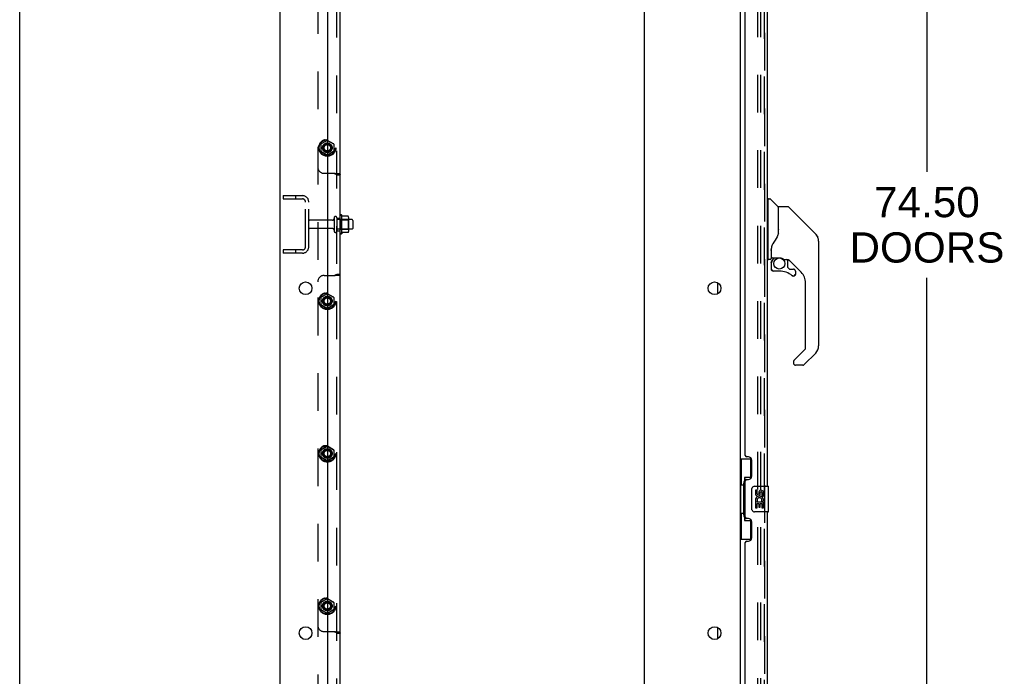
# Model space of a CAD drawing. Header units: inches. Extents: x 0 to 268, y 0 to 174.
# Tile 7 of 125: x 0 to 39, y 74 to 99. Entities that reach past the tile are written whole.
import ezdxf

# ---------------------------------------------------------------- set-up
doc = ezdxf.new("R2010")
doc.units = ezdxf.units.IN
doc.header["$LTSCALE"] = 14.754949
doc.header["$MEASUREMENT"] = 0
doc.linetypes.add('HIDDEN', pattern=[0.2, 0.1, -0.1])
doc.layers.get('0').update_dxf_attribs({"linetype": 'CONTINUOUS'})
for name, color, linetype in [('DEFAULT_2', 8, 'HIDDEN'), ('DIMENSIONS', 7, 'CONTINUOUS'), ('LEFT_OR_SECONDARY_DOOR_ASSEMBLY', 7, 'CONTINUOUS'), ('RIGHT_OR_MAIN_DOOR_ASSEMBLY', 7, 'CONTINUOUS'), ('SUBPANEL', 7, 'CONTINUOUS')]:
    doc.layers.add(name, color=color, linetype=linetype)
doc.styles.get("Standard").update_dxf_attribs({"font": 'arial.ttf'})
doc.dimstyles.new('DIMSTYLE_1', dxfattribs={"dimtxt": 1.183552, "dimasz": 1.578069, "dimexe": 0.09, "dimexo": 0.07, "dimgap": 0.0375, "dimtad": 0, "dimtih": 1, "dimtoh": 1, "dimzin": 4, "dimdsep": 46, "dimtxsty": 'Standard', "dimblk": '_FILLED', "dimblk1": '_FILLED', "dimblk2": '_FILLED', "dimcen": 0.09, "dimadec": 3, "dimazin": 1, "dimtfac": 1, "dimtdec": 3, "dimtofl": 0, "dimtmove": 0, "dimatfit": 3, "dimldrblk": '_FILLED', "dimfxl": 0, "dimtolj": 1, "dimtzin": 4, "dimarcsym": 0})

# ---------------------------------------------------------------- blocks, each defined once
blk = doc.blocks.new('_FILLED')
at = {"color": 0, "linetype": 'ByBlock'}
blk.add_solid([(0, 0), (-1, 0.2), (-1, -0.2)], dxfattribs=at)
blk = doc.blocks.new('*D11')
at = {"layer": 'DIMENSIONS', "color": 2, "linetype": 'Continuous'}
for p, q in [((30.101, 128.474), (36.915, 128.474)), ((35.495, 128.474), (35.495, 93.28)), ((35.495, 53.974), (35.495, 89.138)), ((30.101, 53.974), (36.915, 53.974))]:
    blk.add_line(p, q, dxfattribs=at)
at = {"layer": 'DIMENSIONS', "color": 2, "linetype": 'Continuous', "xscale": 1.5780694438, "yscale": 1.5780694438, "zscale": 1.5780694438}
for p, rotation in [((35.495, 128.474), 90), ((35.495, 53.974), 270)]:
    blk.add_blockref('_FILLED', p, dxfattribs=dict(at, rotation=rotation))
at = {"layer": 'DIMENSIONS', "color": 2, "linetype": 'Continuous', "insert": (35.495, 92.689), "char_height": 1.1836, "width": 6.05415, "attachment_point": 2, "line_spacing_factor": 0.9}
blk.add_mtext('74.50\\PDOORS', dxfattribs=at)

msp = doc.modelspace()

# ---------------------------------------------------------------- linework, layer by layer
at = {"color": 7, "linetype": 'Continuous'}
for p, q in [((0, 0), (0, 173.588)), ((10.185, 47.349), (10.185, 131.099)), ((28.185, 127.942), (28.185, 54.505)), ((12.06, 49.349), (12.06, 127.724)), ((24.435, 127.724), (24.435, 49.349)), ((12.605, 90.868), (12.605, 91.579)), ((12.623, 91.548), (12.623, 91.548)), ((12.85, 91.542), (12.632, 91.542)), ((12.851, 91.542), (12.85, 91.542)), ((12.871, 90.968), (12.871, 91.479)), ((13.005, 91.411), (12.871, 91.411)), ((13.035, 91.381), (13.035, 91.066)), ((13.005, 91.036), (12.871, 91.036)), ((12.85, 90.905), (12.632, 90.905)), ((27.311, 88.508), (27.311, 88.94)), ((27.311, 75.008), (27.311, 75.44))]:
    msp.add_line(p, q, dxfattribs=at)
for points in [[(12.632, 91.542), (12.63, 91.543), (12.629, 91.543), (12.628, 91.543), (12.627, 91.543), (12.627, 91.544), (12.626, 91.544), (12.626, 91.544), (12.625, 91.545), (12.625, 91.545), (12.625, 91.546), (12.624, 91.546), (12.624, 91.546), (12.624, 91.546), (12.624, 91.547), (12.623, 91.547), (12.623, 91.547), (12.623, 91.548)], [(12.859, 91.537), (12.858, 91.538), (12.857, 91.539), (12.856, 91.54), (12.855, 91.541), (12.853, 91.542), (12.851, 91.542)], [(12.623, 90.899), (12.623, 90.9), (12.623, 90.9), (12.623, 90.9), (12.624, 90.901), (12.624, 90.901), (12.624, 90.901), (12.624, 90.901), (12.625, 90.902), (12.625, 90.902), (12.625, 90.902), (12.626, 90.903), (12.626, 90.903), (12.627, 90.903), (12.627, 90.904), (12.628, 90.904), (12.629, 90.904), (12.63, 90.905), (12.632, 90.905)], [(12.859, 90.911), (12.858, 90.909), (12.857, 90.908), (12.856, 90.907), (12.855, 90.906), (12.853, 90.905), (12.851, 90.905), (12.85, 90.905)]]:
    msp.add_lwpolyline(points, dxfattribs=at)
for centre in [(11.185, 88.724), (27.185, 88.724), (11.185, 75.224), (27.185, 75.224)]:
    msp.add_circle(centre, 0.25, dxfattribs=at)
for centre, radius, start, end in [((12.574, 91.558), 0.0384, 34.4497, 180), ((12.005, 91.224), 0.698, 27.6814, 30.6631), ((12.73, 91.479), 0.141, 0, 23.95), ((13.005, 91.381), 0.03, 0, 90), ((12.73, 90.968), 0.141, 336.05, 360), ((13.005, 91.066), 0.03, 270, 360), ((12.574, 90.889), 0.0384, 180, 325.5503), ((12.005, 91.224), 0.698, 329.3369, 332.3186)]:
    msp.add_arc(centre, radius, start, end, dxfattribs=at)
at = {"layer": 'DEFAULT_2', "color": 8, "linetype": 'HIDDEN'}
for p, q in [((28.873, 54.286), (28.873, 128.161)), ((28.998, 54.286), (28.998, 128.161)), ((10.31, 92.349), (10.31, 92.224)), ((10.31, 92.349), (11.06, 92.349)), ((10.31, 92.224), (11.06, 92.224)), ((10.79, 92.349), (10.79, 92.224)), ((11.185, 90.349), (11.185, 92.099)), ((11.31, 90.349), (11.31, 92.099)), ((12.238, 91.389), (11.34, 91.389)), ((12.3, 91.481), (12.3, 90.966)), ((12.41, 91.481), (12.41, 90.966)), ((12.871, 91.411), (12.41, 91.411)), ((12.535, 90.889), (12.535, 91.558)), ((12.555, 91.407), (12.535, 91.427)), ((12.555, 91.407), (12.555, 91.04)), ((12.555, 91.407), (12.851, 91.407)), ((12.851, 91.407), (12.871, 91.427)), ((12.851, 91.407), (12.851, 91.04)), ((12.238, 91.059), (11.34, 91.059)), ((12.871, 91.036), (12.41, 91.036)), ((12.555, 91.04), (12.535, 91.02)), ((12.555, 91.04), (12.851, 91.04)), ((12.851, 91.04), (12.871, 91.02)), ((10.31, 90.224), (10.31, 90.099)), ((11.06, 90.224), (10.31, 90.224)), ((10.79, 90.224), (10.79, 90.099)), ((11.06, 90.099), (10.31, 90.099))]:
    msp.add_line(p, q, dxfattribs=at)
for centre, radius, start, end in [((11.06, 92.099), 0.25, 0, 90), ((11.06, 92.099), 0.125, 0, 90), ((11.34, 91.359), 0.03, 90, 180), ((12.238, 91.451), 0.0625, 270, 360), ((12.355, 91.481), 0.055, 0, 180), ((11.34, 91.089), 0.03, 180, 270), ((12.238, 90.996), 0.0625, 0, 90), ((12.355, 90.966), 0.055, 180, 360), ((11.06, 90.349), 0.25, 270, 360), ((11.06, 90.349), 0.125, 270, 360)]:
    msp.add_arc(centre, radius, start, end, dxfattribs=at)
at = {"layer": 'LEFT_OR_SECONDARY_DOOR_ASSEMBLY', "color": 8, "linetype": 'HIDDEN'}
msp.add_line((29.139, 54.22), (29.139, 128.227), dxfattribs=at)
at = {"layer": 'LEFT_OR_SECONDARY_DOOR_ASSEMBLY', "color": 3, "linetype": 'Continuous'}
for p, q in [((29.243, 101.474), (29.243, 80.974)), ((28.389, 82.181), (28.389, 100.266)), ((28.509, 82.121), (28.449, 82.121)), ((28.639, 81.371), (28.639, 81.991)), ((28.389, 79.766), (28.389, 81.181)), ((28.449, 81.241), (28.509, 81.241)), ((29.243, 79.974), (29.243, 59.474)), ((28.509, 79.706), (28.449, 79.706)), ((28.639, 78.956), (28.639, 79.576)), ((28.389, 60.681), (28.389, 78.766)), ((28.449, 78.826), (28.509, 78.826))]:
    msp.add_line(p, q, dxfattribs=at)
at = {"layer": 'LEFT_OR_SECONDARY_DOOR_ASSEMBLY', "color": 7, "linetype": 'Continuous'}
for p, q in [((29.283, 92.168), (29.243, 92.168)), ((29.283, 89.854), (29.283, 92.22)), ((29.29, 92.228), (29.345, 92.228)), ((29.668, 91.921), (29.373, 92.216)), ((29.676, 91.9), (29.676, 90.849)), ((29.684, 90.861), (29.684, 91.905)), ((30.045, 91.913), (29.692, 91.913)), ((30.101, 91.89), (31.144, 90.847)), ((30.838, 91.152), (30.838, 91.152)), ((31.144, 90.846), (30.879, 91.112)), ((29.684, 90.869), (29.663, 90.812)), ((31.211, 90.757), (31.211, 90.756)), ((31.259, 90.568), (31.259, 86.465)), ((29.401, 90.294), (29.401, 90.286)), ((29.401, 90.286), (29.401, 89.885)), ((29.401, 90.209), (29.402, 90.216)), ((29.401, 90.202), (29.401, 90.209)), ((29.402, 90.216), (29.403, 90.222)), ((29.403, 90.222), (29.404, 90.229)), ((29.404, 90.229), (29.405, 90.235)), ((29.41, 90.317), (29.409, 90.292)), ((29.409, 89.937), (29.409, 90.292)), ((29.283, 89.905), (29.243, 89.905)), ((29.361, 89.846), (29.29, 89.846)), ((29.428, 89.917), (29.723, 89.917)), ((29.528, 89.917), (29.462, 89.852)), ((29.468, 89.846), (29.466, 89.848)), ((29.47, 89.844), (29.468, 89.846)), ((29.92, 89.846), (29.996, 89.846)), ((30.035, 89.842), (30.035, 89.559)), ((30.574, 89.349), (30.079, 89.845)), ((29.405, 89.713), (29.405, 89.475)), ((29.407, 89.713), (29.416, 89.713)), ((29.416, 89.475), (29.407, 89.475)), ((29.72, 89.396), (29.483, 89.396)), ((30.038, 89.55), (30.11, 89.478)), ((30.118, 89.475), (30.271, 89.475)), ((30.349, 89.396), (30.349, 89.277)), ((30.279, 89.201), (30.271, 89.2)), ((30.348, 89.277), (30.339, 89.277)), ((30.348, 89.277), (30.347, 89.268)), ((30.747, 86.38), (30.747, 88.932)), ((30.293, 85.893), (30.724, 86.324)), ((31.144, 86.187), (30.691, 85.735)), ((30.275, 85.85), (30.275, 85.791)), ((30.636, 85.712), (30.353, 85.712)), ((28.185, 82.049), (28.626, 82.049)), ((28.224, 82.049), (28.224, 81.024)), ((28.589, 82.049), (28.589, 81.269)), ((28.589, 81.314), (28.362, 81.314)), ((28.362, 81.314), (28.362, 79.634)), ((28.203, 81.024), (28.325, 81.024)), ((28.203, 81.024), (28.203, 79.924)), ((28.325, 81.054), (28.325, 81.074)), ((28.325, 79.924), (28.325, 81.024)), ((28.748, 80.974), (29.288, 80.974)), ((29.303, 79.989), (29.303, 80.959)), ((28.648, 80.074), (28.648, 80.874)), ((28.849, 80.819), (28.786, 80.819)), ((28.786, 80.819), (28.786, 80.683)), ((28.849, 80.683), (28.849, 80.819)), ((28.914, 80.746), (28.914, 80.677)), ((28.974, 80.683), (28.974, 80.725)), ((29.037, 80.725), (29.037, 80.589)), ((29.037, 80.589), (29.1, 80.589)), ((29.1, 80.589), (29.1, 80.725)), ((28.804, 80.358), (28.786, 80.358)), ((28.786, 80.358), (28.786, 80.128)), ((28.786, 80.128), (28.849, 80.128)), ((28.838, 80.358), (28.866, 80.377)), ((28.838, 80.358), (29.1, 80.358)), ((28.849, 80.295), (28.914, 80.295)), ((28.849, 80.128), (28.849, 80.295)), ((28.914, 80.295), (28.914, 80.159)), ((28.914, 80.159), (28.974, 80.159)), ((28.974, 80.295), (29.037, 80.295)), ((28.974, 80.159), (28.974, 80.295)), ((29.03, 80.394), (29.087, 80.369)), ((29.037, 80.295), (29.037, 80.128)), ((29.037, 80.128), (29.1, 80.128)), ((29.1, 80.128), (29.1, 80.358)), ((28.203, 79.924), (28.325, 79.924)), ((28.224, 79.924), (28.224, 78.899)), ((28.325, 79.873), (28.325, 79.893)), ((29.288, 79.974), (28.748, 79.974)), ((28.362, 79.634), (28.589, 79.634)), ((28.589, 79.678), (28.589, 78.899)), ((28.185, 78.899), (28.626, 78.899))]:
    msp.add_line(p, q, dxfattribs=at)
for points in [[(30.101, 91.89), (30.093, 91.896), (30.085, 91.902), (30.075, 91.907), (30.066, 91.91), (30.056, 91.912), (30.045, 91.913)], [(29.676, 91.037), (29.678, 91.036), (29.681, 91.035), (29.682, 91.033), (29.683, 91.032), (29.684, 91.031), (29.684, 91.03)], [(29.663, 90.812), (29.632, 90.743), (29.596, 90.673), (29.554, 90.601), (29.507, 90.528), (29.462, 90.463)], [(31.251, 90.645), (31.244, 90.676), (31.23, 90.716), (31.212, 90.754), (31.191, 90.79), (31.165, 90.823), (31.144, 90.846)], [(29.405, 90.235), (29.406, 90.239), (29.407, 90.242), (29.408, 90.246), (29.409, 90.247)], [(29.462, 90.463), (29.451, 90.446), (29.436, 90.418), (29.423, 90.385), (29.414, 90.351), (29.41, 90.317)], [(29.407, 89.713), (29.407, 89.728), (29.409, 89.743), (29.412, 89.758), (29.416, 89.773), (29.422, 89.787), (29.428, 89.801), (29.436, 89.814), (29.444, 89.827), (29.453, 89.839), (29.464, 89.85)], [(29.47, 89.844), (29.46, 89.833), (29.451, 89.822), (29.443, 89.81), (29.436, 89.797), (29.43, 89.784), (29.425, 89.77), (29.421, 89.756), (29.418, 89.742), (29.416, 89.727), (29.416, 89.713)], [(29.466, 89.848), (29.465, 89.849), (29.464, 89.85), (29.464, 89.85), (29.464, 89.85)], [(29.723, 89.917), (29.727, 89.917), (29.74, 89.916), (29.754, 89.915), (29.767, 89.913), (29.779, 89.911), (29.791, 89.908), (29.803, 89.904), (29.813, 89.901), (29.823, 89.897), (29.833, 89.893), (29.841, 89.889), (29.849, 89.885), (29.856, 89.881), (29.863, 89.877), (29.869, 89.873), (29.875, 89.87), (29.88, 89.866), (29.885, 89.863), (29.893, 89.858)], [(29.893, 89.858), (29.896, 89.856), (29.9, 89.854), (29.902, 89.852), (29.905, 89.85), (29.908, 89.849), (29.911, 89.848), (29.914, 89.846), (29.919, 89.846)], [(29.483, 89.398), (29.475, 89.399), (29.466, 89.4), (29.458, 89.403), (29.45, 89.406), (29.443, 89.41), (29.436, 89.415), (29.429, 89.421), (29.424, 89.427), (29.419, 89.434), (29.414, 89.442), (29.411, 89.45), (29.409, 89.458), (29.407, 89.466), (29.407, 89.475)], [(29.416, 89.475), (29.416, 89.467), (29.418, 89.46), (29.42, 89.453), (29.423, 89.446), (29.426, 89.439), (29.431, 89.433), (29.436, 89.427), (29.441, 89.422), (29.447, 89.418), (29.454, 89.414), (29.461, 89.411), (29.468, 89.409), (29.476, 89.408), (29.483, 89.407)], [(29.483, 89.398), (29.483, 89.399), (29.483, 89.399), (29.483, 89.4), (29.483, 89.401), (29.483, 89.402), (29.483, 89.404), (29.483, 89.407)], [(30.271, 89.2), (30.262, 89.201), (30.253, 89.202), (30.245, 89.205), (30.237, 89.208), (30.229, 89.213), (30.222, 89.218)], [(30.228, 89.225), (30.234, 89.22), (30.241, 89.216), (30.248, 89.213), (30.255, 89.211), (30.263, 89.21), (30.27, 89.209), (30.278, 89.209), (30.285, 89.211), (30.293, 89.213), (30.3, 89.216), (30.307, 89.219), (30.313, 89.224), (30.319, 89.229), (30.324, 89.234), (30.328, 89.24), (30.332, 89.247), (30.335, 89.254), (30.337, 89.262), (30.338, 89.269), (30.339, 89.277)], [(30.347, 89.268), (30.346, 89.26), (30.343, 89.252), (30.34, 89.244), (30.336, 89.236), (30.331, 89.229), (30.325, 89.223), (30.319, 89.217), (30.312, 89.212), (30.304, 89.208), (30.296, 89.205), (30.288, 89.202), (30.279, 89.201)], [(30.293, 85.893), (30.292, 85.892), (30.291, 85.891), (30.29, 85.89), (30.289, 85.889), (30.289, 85.888), (30.288, 85.887)], [(28.362, 81.29), (28.362, 81.287), (28.363, 81.283), (28.364, 81.279), (28.365, 81.274), (28.367, 81.27), (28.369, 81.265), (28.371, 81.259), (28.374, 81.253), (28.378, 81.247), (28.381, 81.24), (28.386, 81.232), (28.391, 81.225), (28.396, 81.216), (28.398, 81.213)], [(28.648, 80.874), (28.648, 80.88), (28.649, 80.886), (28.65, 80.892), (28.651, 80.898), (28.653, 80.904), (28.655, 80.91)], [(28.655, 80.037), (28.653, 80.043), (28.651, 80.049), (28.65, 80.055), (28.649, 80.061), (28.648, 80.067), (28.648, 80.074)], [(28.398, 79.735), (28.396, 79.731), (28.391, 79.723), (28.386, 79.715), (28.381, 79.707), (28.378, 79.701), (28.374, 79.694), (28.371, 79.688), (28.369, 79.683), (28.367, 79.677), (28.365, 79.673), (28.364, 79.668), (28.363, 79.664), (28.362, 79.661), (28.362, 79.657)]]:
    msp.add_lwpolyline(points, dxfattribs=at)
msp.add_circle((29.72, 89.692), 0.217, dxfattribs=at)
for centre, radius, start, end in [((29.29, 92.22), 0.00787, 90, 180), ((29.345, 92.188), 0.0394, 45, 90), ((29.647, 91.9), 0.0295, 0, 45), ((29.664, 91.731), 0.0197, 306.994, 360), ((29.692, 91.905), 0.00787, 90, 180), ((30.865, 90.568), 0.394, 20.9479, 45), ((30.865, 90.568), 0.394, 0, 11.2904), ((29.29, 89.854), 0.00787, 180, 270), ((29.361, 89.885), 0.0394, 270, 360), ((29.601, 89.713), 0.197, 135, 180), ((29.428, 89.937), 0.0197, 180, 270), ((29.996, 89.649), 0.197, 50.6498, 90), ((29.483, 89.475), 0.0787, 180, 270), ((29.72, 88.609), 0.787, 50.4788, 90), ((30.046, 89.559), 0.0118, 180, 225), ((30.118, 89.487), 0.0118, 225, 270), ((30.271, 89.396), 0.0787, 0, 90), ((30.271, 89.277), 0.0787, 230.4788, 360), ((30.157, 88.932), 0.591, 0, 45), ((30.668, 86.38), 0.0787, 315, 360), ((30.865, 86.465), 0.394, 315, 360), ((30.334, 85.85), 0.0591, 141.1326, 180), ((30.353, 85.791), 0.0787, 180, 270), ((30.636, 85.791), 0.0787, 270, 315), ((28.748, 80.874), 0.1, 90, 158.7946), ((29.288, 80.959), 0.015, 0, 90), ((28.88, 80.683), 0.0943, 180, 360), ((28.943, 80.432), 0.157, 336.5966, 161.8791), ((28.88, 80.683), 0.0314, 180, 261.2295), ((28.943, 80.432), 0.0943, 336.5966, 215.1122), ((28.879, 80.688), 0.0362, 263.4285, 341.7628), ((29.006, 80.725), 0.0943, 68.6999, 167.4338), ((29.006, 80.725), 0.0314, 0, 180.0485), ((29.006, 80.725), 0.0943, 0, 68.6704), ((28.94, 80.431), 0.154, 161.4199, 206.1963), ((28.943, 80.432), 0.157, 205.737, 207.8532), ((28.748, 80.074), 0.1, 201.205, 270), ((29.288, 79.989), 0.015, 270, 360)]:
    msp.add_arc(centre, radius, start, end, dxfattribs=at)
at = {"layer": 'LEFT_OR_SECONDARY_DOOR_ASSEMBLY', "color": 3, "linetype": 'Continuous'}
for centre, radius, start, end in [((28.449, 82.181), 0.06, 180, 270), ((28.509, 81.991), 0.13, 0, 90), ((28.509, 81.371), 0.13, 270, 360), ((28.449, 81.181), 0.06, 90, 180), ((28.449, 79.766), 0.06, 180, 270), ((28.509, 79.576), 0.13, 0, 90), ((28.449, 78.766), 0.06, 90, 180), ((28.509, 78.956), 0.13, 270, 360)]:
    msp.add_arc(centre, radius, start, end, dxfattribs=at)
at = {"layer": 'LEFT_OR_SECONDARY_DOOR_ASSEMBLY', "color": 7, "linetype": 'Continuous'}
for centre, start_param, end_param in [((28.429, 81.064), 0.699287, 1.51401), ((28.429, 81.064), -4.655602, -3.84088), ((28.429, 79.883), 0.699287, 1.51401), ((28.429, 79.883), -4.655602, -3.84088)]:
    msp.add_ellipse(centre, major_axis=(0, 0.18), ratio=0.579493, start_param=start_param, end_param=end_param, dxfattribs=at)
at = {"layer": 'RIGHT_OR_MAIN_DOOR_ASSEMBLY', "color": 8, "linetype": 'HIDDEN'}
msp.add_line((29.139, 128.227), (29.139, 54.22), dxfattribs=at)
at = {"layer": 'RIGHT_OR_MAIN_DOOR_ASSEMBLY', "color": 7, "linetype": 'Continuous'}
for centre, radius, start, end in [((30.865, 90.568), 0.394, 20.9479, 45), ((30.865, 90.568), 0.394, 6.1414, 8.064), ((30.865, 86.465), 0.394, 315, 360), ((30.636, 85.791), 0.0787, 270, 315)]:
    msp.add_arc(centre, radius, start, end, dxfattribs=at)
at = {"layer": 'SUBPANEL', "color": 8, "linetype": 'HIDDEN'}
for p, q in [((12.41, 57.22), (12.41, 125.228)), ((11.66, 120.817), (11.66, 61.63)), ((11.788, 94.372), (12.03, 94.512)), ((12.03, 94.509), (11.79, 94.371)), ((12.04, 94.512), (12.283, 94.372)), ((12.28, 94.371), (12.04, 94.509)), ((11.783, 94.364), (11.783, 94.084)), ((11.785, 94.362), (11.785, 94.085)), ((12.03, 93.935), (11.788, 94.075)), ((11.79, 94.076), (12.03, 93.938)), ((12.04, 93.938), (12.28, 94.076)), ((12.283, 94.075), (12.04, 93.935)), ((12.285, 94.362), (12.285, 94.085)), ((12.288, 94.364), (12.288, 94.084)), ((11.91, 93.224), (12.325, 93.224)), ((12.41, 93.166), (12.535, 93.166)), ((12.41, 91.474), (12.535, 91.474)), ((12.41, 90.974), (12.535, 90.974)), ((11.91, 89.224), (12.325, 89.224)), ((12.398, 89.231), (12.428, 89.231)), ((12.41, 89.281), (12.535, 89.281)), ((11.783, 88.364), (11.783, 88.084)), ((11.785, 88.362), (11.785, 88.085)), ((11.788, 88.372), (12.03, 88.512)), ((12.03, 88.509), (11.79, 88.371)), ((12.04, 88.512), (12.283, 88.372)), ((12.28, 88.371), (12.04, 88.509)), ((12.285, 88.362), (12.285, 88.085)), ((12.288, 88.364), (12.288, 88.084)), ((12.03, 87.935), (11.788, 88.075)), ((11.79, 88.076), (12.03, 87.938)), ((12.04, 87.938), (12.28, 88.076)), ((12.283, 88.075), (12.04, 87.935)), ((11.788, 82.404), (12.03, 82.544)), ((12.03, 82.541), (11.79, 82.402)), ((12.04, 82.544), (12.283, 82.404)), ((12.28, 82.402), (12.04, 82.541)), ((11.783, 82.395), (11.783, 82.115)), ((11.785, 82.393), (11.785, 82.116)), ((12.03, 81.966), (11.788, 82.106)), ((11.79, 82.108), (12.03, 81.969)), ((12.04, 81.969), (12.28, 82.108)), ((12.283, 82.106), (12.04, 81.966)), ((12.285, 82.393), (12.285, 82.116)), ((12.288, 82.395), (12.288, 82.115)), ((11.783, 76.426), (11.783, 76.146)), ((11.785, 76.425), (11.785, 76.148)), ((11.788, 76.435), (12.03, 76.575)), ((12.03, 76.572), (11.79, 76.433)), ((12.04, 76.575), (12.283, 76.435)), ((12.28, 76.433), (12.04, 76.572)), ((12.285, 76.425), (12.285, 76.148)), ((12.288, 76.426), (12.288, 76.146)), ((12.03, 75.997), (11.788, 76.137)), ((11.79, 76.139), (12.03, 76)), ((12.04, 76), (12.28, 76.139)), ((12.283, 76.137), (12.04, 75.997)), ((11.91, 75.286), (12.325, 75.286)), ((12.41, 75.229), (12.535, 75.229))]:
    msp.add_line(p, q, dxfattribs=at)
at = {"layer": 'SUBPANEL', "color": 3, "linetype": 'Continuous'}
msp.add_line((12.535, 57.235), (12.535, 125.208), dxfattribs=at)
at = {"layer": 'SUBPANEL', "color": 8, "linetype": 'HIDDEN'}
for points in [[(12.311, 93.224), (12.323, 93.216), (12.336, 93.209), (12.35, 93.203), (12.363, 93.198), (12.375, 93.193), (12.385, 93.189), (12.395, 93.184), (12.403, 93.179), (12.408, 93.174), (12.41, 93.166)], [(12.325, 93.224), (12.345, 93.22), (12.367, 93.218), (12.388, 93.217), (12.398, 93.216)], [(12.398, 93.216), (12.428, 93.216), (12.446, 93.215), (12.462, 93.214), (12.478, 93.213), (12.493, 93.21), (12.507, 93.206), (12.519, 93.199), (12.526, 93.193)], [(12.402, 93.216), (12.419, 93.216), (12.435, 93.215), (12.45, 93.214), (12.465, 93.213), (12.479, 93.211), (12.492, 93.209), (12.504, 93.205), (12.514, 93.202), (12.52, 93.198), (12.524, 93.195), (12.526, 93.193)], [(12.526, 93.193), (12.528, 93.191), (12.533, 93.18), (12.535, 93.166)], [(12.311, 89.224), (12.323, 89.231), (12.336, 89.238), (12.35, 89.244), (12.363, 89.25), (12.375, 89.254), (12.385, 89.258), (12.395, 89.263), (12.403, 89.268), (12.408, 89.274), (12.41, 89.281)], [(12.325, 89.224), (12.345, 89.228), (12.367, 89.23), (12.388, 89.231)], [(12.526, 89.255), (12.523, 89.252), (12.518, 89.248), (12.511, 89.244), (12.501, 89.241), (12.49, 89.238), (12.48, 89.236), (12.469, 89.235), (12.457, 89.234), (12.444, 89.233), (12.431, 89.232), (12.417, 89.231), (12.404, 89.231), (12.388, 89.231)], [(12.428, 89.231), (12.446, 89.232), (12.462, 89.233), (12.478, 89.234), (12.493, 89.237), (12.507, 89.242), (12.519, 89.248), (12.526, 89.255)], [(12.526, 89.255), (12.528, 89.257), (12.533, 89.268), (12.535, 89.281)], [(12.311, 75.286), (12.323, 75.278), (12.336, 75.271), (12.35, 75.265), (12.363, 75.26), (12.375, 75.256), (12.385, 75.251), (12.395, 75.247), (12.403, 75.242), (12.408, 75.236), (12.41, 75.229)], [(12.325, 75.286), (12.345, 75.282), (12.367, 75.28), (12.388, 75.279), (12.398, 75.279)], [(12.398, 75.279), (12.428, 75.279), (12.446, 75.278), (12.462, 75.277), (12.478, 75.275), (12.493, 75.272), (12.507, 75.268), (12.519, 75.262), (12.526, 75.255)], [(12.402, 75.279), (12.419, 75.278), (12.435, 75.278), (12.45, 75.277), (12.465, 75.275), (12.479, 75.274), (12.492, 75.271), (12.504, 75.268), (12.514, 75.264), (12.52, 75.261), (12.524, 75.257), (12.526, 75.255)], [(12.526, 75.255), (12.528, 75.253), (12.533, 75.242), (12.535, 75.229)]]:
    msp.add_lwpolyline(points, dxfattribs=at)
for centre, radius in [((12.035, 94.224), 0.335), ((12.035, 94.224), 0.332), ((12.035, 94.224), 0.318), ((12.035, 94.224), 0.315), ((12.035, 94.224), 0.188), ((12.035, 94.224), 0.176), ((12.035, 94.224), 0.156), ((12.035, 94.224), 0.155), ((12.035, 94.224), 0.125), ((12.035, 88.224), 0.335), ((12.035, 88.224), 0.332), ((12.035, 88.224), 0.318), ((12.035, 88.224), 0.315), ((12.035, 88.224), 0.188), ((12.035, 88.224), 0.176), ((12.035, 88.224), 0.156), ((12.035, 88.224), 0.155), ((12.035, 88.224), 0.125), ((12.035, 82.255), 0.335), ((12.035, 82.255), 0.332), ((12.035, 82.255), 0.318), ((12.035, 82.255), 0.315), ((12.035, 82.255), 0.188), ((12.035, 82.255), 0.176), ((12.035, 82.255), 0.156), ((12.035, 82.255), 0.155), ((12.035, 82.255), 0.125), ((12.035, 76.286), 0.335), ((12.035, 76.286), 0.332), ((12.035, 76.286), 0.318), ((12.035, 76.286), 0.315), ((12.035, 76.286), 0.188), ((12.035, 76.286), 0.176), ((12.035, 76.286), 0.156), ((12.035, 76.286), 0.155), ((12.035, 76.286), 0.125)]:
    msp.add_circle(centre, radius, dxfattribs=at)
for centre, radius, start, end in [((12.035, 94.504), 0.01, 60.0092, 119.9892), ((12.035, 94.501), 0.01, 60.0095, 119.9951), ((11.793, 94.364), 0.01, 120.0083, 179.9896), ((11.793, 94.084), 0.01, 180.0088, 239.99), ((11.795, 94.362), 0.01, 120.0073, 179.9958), ((11.795, 94.085), 0.01, 180.0084, 239.9974), ((12.275, 94.362), 0.01, 0.0084, 59.9974), ((12.275, 94.085), 0.01, 300.0073, 359.9958), ((12.278, 94.364), 0.01, 0.0088, 59.99), ((12.278, 94.084), 0.01, 300.0083, 359.9896), ((12.035, 93.946), 0.01, 240.0095, 299.9951), ((12.035, 93.944), 0.01, 240.0092, 299.9892), ((11.91, 93.474), 0.25, 180, 270), ((11.91, 88.974), 0.25, 90, 180), ((11.793, 88.364), 0.01, 120.0083, 179.9896), ((11.795, 88.362), 0.01, 120.0073, 179.9958), ((12.035, 88.504), 0.01, 60.0092, 119.9892), ((12.035, 88.501), 0.01, 60.0095, 119.9951), ((12.275, 88.362), 0.01, 0.0084, 59.9974), ((12.278, 88.364), 0.01, 0.0088, 59.99), ((11.793, 88.084), 0.01, 180.0088, 239.99), ((11.795, 88.085), 0.01, 180.0084, 239.9974), ((12.035, 87.946), 0.01, 240.0095, 299.9951), ((12.035, 87.944), 0.01, 240.0092, 299.9892), ((12.275, 88.085), 0.01, 300.0073, 359.9958), ((12.278, 88.084), 0.01, 300.0083, 359.9896), ((12.035, 82.535), 0.01, 60.0092, 119.9892), ((12.035, 82.532), 0.01, 60.0095, 119.9951), ((11.793, 82.395), 0.01, 120.0083, 179.9896), ((11.793, 82.115), 0.01, 180.0088, 239.99), ((11.795, 82.393), 0.01, 120.0073, 179.9958), ((11.795, 82.116), 0.01, 180.0084, 239.9974), ((12.275, 82.393), 0.01, 0.0084, 59.9974), ((12.275, 82.116), 0.01, 300.0073, 359.9958), ((12.278, 82.395), 0.01, 0.0088, 59.99), ((12.278, 82.115), 0.01, 300.0083, 359.9896), ((12.035, 81.978), 0.01, 240.0095, 299.9951), ((12.035, 81.975), 0.01, 240.0092, 299.9892), ((11.793, 76.426), 0.01, 120.0083, 179.9896), ((11.795, 76.425), 0.01, 120.0073, 179.9958), ((12.035, 76.566), 0.01, 60.0092, 119.9892), ((12.035, 76.563), 0.01, 60.0095, 119.9951), ((12.275, 76.425), 0.01, 0.0084, 59.9974), ((12.278, 76.426), 0.01, 0.0088, 59.99), ((11.793, 76.146), 0.01, 180.0088, 239.99), ((11.795, 76.148), 0.01, 180.0084, 239.9974), ((12.035, 76.009), 0.01, 240.0095, 299.9951), ((12.035, 76.006), 0.01, 240.0092, 299.9892), ((12.275, 76.148), 0.01, 300.0073, 359.9958), ((12.278, 76.146), 0.01, 300.0083, 359.9896), ((11.91, 75.536), 0.25, 180, 270)]:
    msp.add_arc(centre, radius, start, end, dxfattribs=at)

# ---------------------------------------------------------------- dimensions: what is measured, and where the dimension line sits
at = {"layer": 'DIMENSIONS', "color": 2, "linetype": 'Continuous'}
dim = msp.add_linear_dim(base=(35.495, 128.474), p1=(30.031, 53.974), p2=(30.031, 128.474), angle=90, text='<>\\PDOORS', dimstyle='DIMSTYLE_1', dxfattribs=at)
dim.commit()
dim.dimension.update_dxf_attribs({"geometry": '*D11', "text_midpoint": (35.495, 91.209), "dimtype": 160})

doc.saveas('drawing.dxf')
